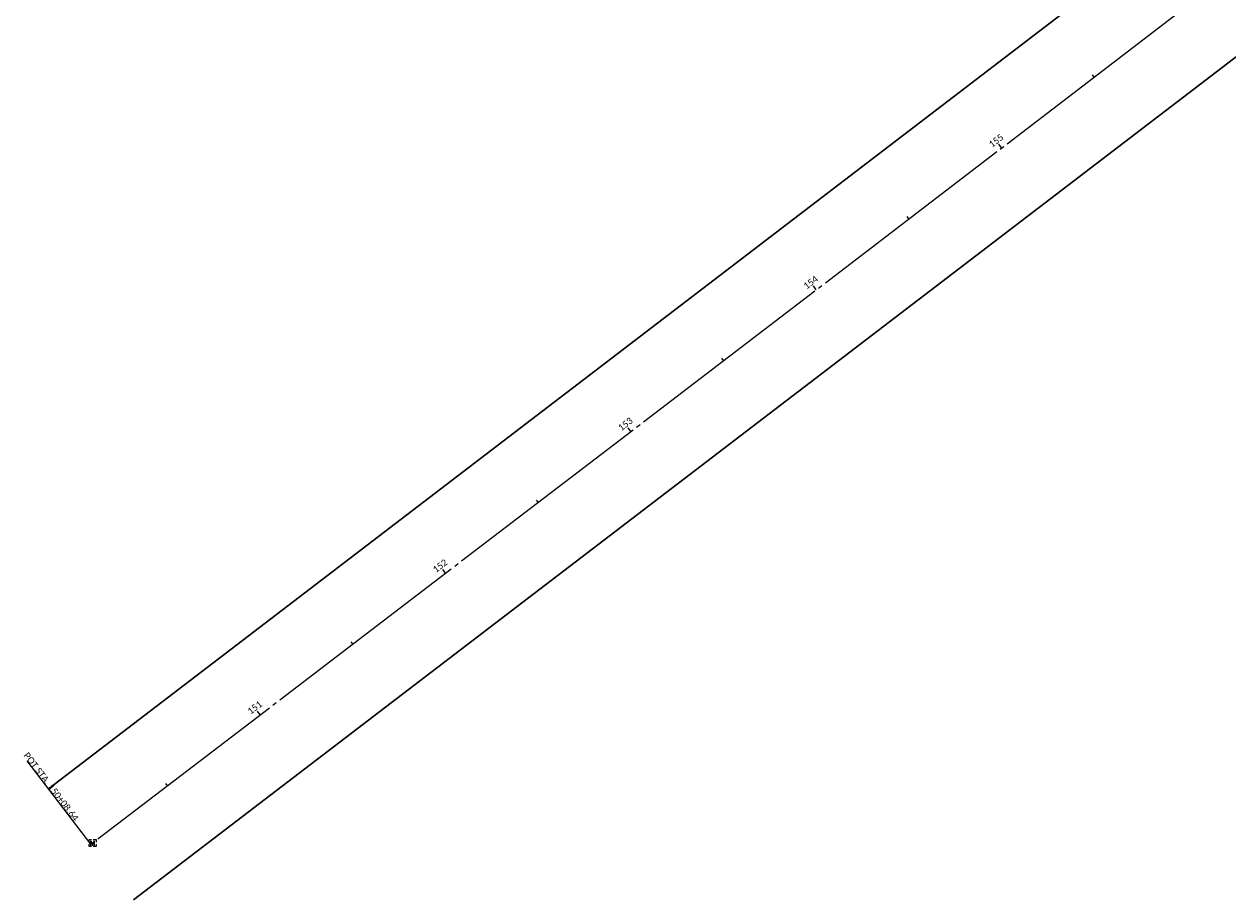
# Model space of a CAD drawing. Header units: inches. Extents: x 2260749 to 2263054, y 729378 to 732258.
# Tile 1 of 13: x 2260749 to 2261265, y 729545 to 729920. Entities that reach past the tile are written whole.
import ezdxf

# ---------------------------------------------------------------- set-up
doc = ezdxf.new("R2010")
doc.units = ezdxf.units.IN
doc.header["$LTSCALE"] = 20
doc.header["$MEASUREMENT"] = 0
doc.linetypes.add('cl', pattern=[4.99999, 0.09375, -0.09375, 4.624991, -0.09375, 0.09375])
doc.linetypes.add('rowex', pattern=[0])
for name, color, linetype, lineweight in [('RW_X_CL', 6, 'cl', 0), ('RW_X_CL_100_Cardinal_Points', 6, 'Continuous', 0), ('RW_X_CL_100_Stations', 6, 'Continuous', 0), ('RW_X_Fee_RW', 6, 'rowex', 30), ('SV_X_Mon_Cells_Found', 7, 'Continuous', 0), ('SV_X_Mon_Cells_Found(Construction)', 7, 'Continuous', 0)]:
    doc.layers.add(name, color=color, linetype=linetype, lineweight=lineweight)
doc.styles.add('~X_Label - CenterBottom', font='calibril.ttf', dxfattribs={"height": 0.14})
doc.styles.add('~X_Label - CenterDescender', font='calibril.ttf', dxfattribs={"height": 0.14})

# ---------------------------------------------------------------- blocks, each defined once
blk = doc.blocks.new('DrawLeaderAnnotation')
at = {"layer": 'RW_X_CL_100_Cardinal_Points'}
blk.add_line((0, 0), (-27.33, 35.75), dxfattribs=at)
blk.add_arc((0, 0), 0.6, 0, 0, dxfattribs=at)
blk = doc.blocks.new('DrawTextAnnotation1')
at = {"layer": 'RW_X_CL_100_Cardinal_Points', "insert": (-18.22, 23.83), "char_height": 2.8, "attachment_point": 8, "rotation": 307.403, "line_spacing_factor": 0.615, "style": '~X_Label - CenterDescender'}
blk.add_mtext('{\\C256;POT STA. 150+08.64}', dxfattribs=at)
blk = doc.blocks.new('DrawTextAnnotation3')
at = {"layer": 'RW_X_CL_100_Stations', "insert": (-1.52, 1.99), "char_height": 2.8, "attachment_point": 8, "rotation": 37.403, "line_spacing_factor": 0.615, "style": '~X_Label - CenterBottom'}
blk.add_mtext('{\\C256;151}', dxfattribs=at)
blk = doc.blocks.new('DrawTextAnnotation4')
at = {"layer": 'RW_X_CL_100_Stations', "insert": (-1.52, 1.99), "char_height": 2.8, "attachment_point": 8, "rotation": 37.403, "line_spacing_factor": 0.615, "style": '~X_Label - CenterBottom'}
blk.add_mtext('{\\C256;152}', dxfattribs=at)
blk = doc.blocks.new('DrawTextAnnotation5')
at = {"layer": 'RW_X_CL_100_Stations', "insert": (-1.52, 1.99), "char_height": 2.8, "attachment_point": 8, "rotation": 37.403, "line_spacing_factor": 0.615, "style": '~X_Label - CenterBottom'}
blk.add_mtext('{\\C256;153}', dxfattribs=at)
blk = doc.blocks.new('DrawTextAnnotation6')
at = {"layer": 'RW_X_CL_100_Stations', "insert": (-1.52, 1.99), "char_height": 2.8, "attachment_point": 8, "rotation": 37.403, "line_spacing_factor": 0.615, "style": '~X_Label - CenterBottom'}
blk.add_mtext('{\\C256;154}', dxfattribs=at)
blk = doc.blocks.new('DrawTextAnnotation7')
at = {"layer": 'RW_X_CL_100_Stations', "insert": (-1.52, 1.99), "char_height": 2.8, "attachment_point": 8, "rotation": 37.403, "line_spacing_factor": 0.615, "style": '~X_Label - CenterBottom'}
blk.add_mtext('{\\C256;155}', dxfattribs=at)
blk = doc.blocks.new('DrawLineAnnotationDirectionLength')
at = {"layer": 'RW_X_CL_100_Stations'}
blk.add_line((0, 0), (-1.21, 1.59), dxfattribs=at)
blk = doc.blocks.new('DrawLineAnnotationDirectionLength1')
at = {"layer": 'RW_X_CL_100_Stations'}
blk.add_line((0, 0), (-1.21, 1.59), dxfattribs=at)
blk = doc.blocks.new('DrawLineAnnotationDirectionLength2')
at = {"layer": 'RW_X_CL_100_Stations'}
blk.add_line((0, 0), (-1.21, 1.59), dxfattribs=at)
blk = doc.blocks.new('DrawLineAnnotationDirectionLength3')
at = {"layer": 'RW_X_CL_100_Stations'}
blk.add_line((0, 0), (-1.21, 1.59), dxfattribs=at)
blk = doc.blocks.new('DrawLineAnnotationDirectionLength4')
at = {"layer": 'RW_X_CL_100_Stations'}
blk.add_line((0, 0), (-1.21, 1.59), dxfattribs=at)
blk = doc.blocks.new('DrawLineAnnotationDirectionLength28')
at = {"layer": 'RW_X_CL_100_Stations'}
blk.add_line((0, 0), (-0.73, 0.95), dxfattribs=at)
blk = doc.blocks.new('DrawLineAnnotationDirectionLength29')
at = {"layer": 'RW_X_CL_100_Stations'}
blk.add_line((0, 0), (-0.73, 0.95), dxfattribs=at)
blk = doc.blocks.new('DrawLineAnnotationDirectionLength30')
at = {"layer": 'RW_X_CL_100_Stations'}
blk.add_line((0, 0), (-0.73, 0.95), dxfattribs=at)
blk = doc.blocks.new('DrawLineAnnotationDirectionLength31')
at = {"layer": 'RW_X_CL_100_Stations'}
blk.add_line((0, 0), (-0.73, 0.95), dxfattribs=at)
blk = doc.blocks.new('DrawLineAnnotationDirectionLength32')
at = {"layer": 'RW_X_CL_100_Stations'}
blk.add_line((0, 0), (-0.73, 0.95), dxfattribs=at)
blk = doc.blocks.new('DrawLineAnnotationDirectionLength33')
at = {"layer": 'RW_X_CL_100_Stations'}
blk.add_line((0, 0), (-0.73, 0.95), dxfattribs=at)
blk = doc.blocks.new('MONBX')
at = {"layer": 'SV_X_Mon_Cells_Found', "color": 7, "linetype": 'Continuous', "lineweight": 0, "flags": 128}
for points in [[(-1.5, 0.38), (-1.5, 1.5), (-0.38, 1.5)], [(-0.74, -1), (-0.74, 1), (0, -1), (0.74, 1), (0.74, -1)], [(0.35, 1.5), (1.5, 1.5), (1.5, 0.38)], [(-0.38, -1.5), (-1.5, -1.5), (-1.5, -0.38)], [(1.5, -0.38), (1.5, -1.5), (0.35, -1.5)]]:
    blk.add_lwpolyline(points, dxfattribs=at)
at = {"layer": 'SV_X_Mon_Cells_Found(Construction)', "color": 7, "linetype": 'Continuous', "lineweight": 30}
blk.add_point((0, 0), dxfattribs=at)

msp = doc.modelspace()

# ---------------------------------------------------------------- linework, layer by layer
at = {"layer": 'RW_X_CL'}
msp.add_line((2260777.87, 729568.87), (2263051.84, 731307.64), dxfattribs=at)
at = {"layer": 'RW_X_Fee_RW', "flags": 128}
for points in [[(2260759.65, 729592.7), (2262076.41, 730599.55), (2262076.41, 730599.55, 0.094887), (2262356.05, 730912.79), (2262351.76, 730915.36, 0.021813), (2262397.88, 731000.6), (2262393.38, 731002.78, 0.043647), (2262462.21, 731182.85), (2262452.6, 731185.59, 0.076482), (2262494.23, 731516.42), (2262504.23, 731516.69, 0.043647), (2262482.16, 731708.2), (2262457.67, 731703.19, 0.036589), (2262414.74, 731855.29), (2262403.71, 731885.65), (2262431.91, 731895.89), (2262300.36, 732258.21)], [(2260759.65, 729592.7), (2262076.41, 730599.55), (2262076.41, 730599.55, 0.022353), (2262152.87, 730663.62, 0.022353)], [(2260796.1, 729545.04), (2262087.96, 730532.84, -0.414214), (2262108.98, 730530.04), (2262168.58, 730452.1)]]:
    msp.add_lwpolyline(points, format="xyb", dxfattribs=at)

# ---------------------------------------------------------------- block references
at = {"color": 7, "linetype": 'Continuous', "lineweight": 0}
for name, p in [('DrawLineAnnotationDirectionLength33', (2261207.92, 729897.7)), ('DrawTextAnnotation7', (2261168.2, 729867.33)), ('DrawLineAnnotationDirectionLength4', (2261168.2, 729867.33)), ('DrawLineAnnotationDirectionLength32', (2261128.48, 729836.96)), ('DrawTextAnnotation6', (2261088.76, 729806.59)), ('DrawLineAnnotationDirectionLength3', (2261088.76, 729806.59)), ('DrawLineAnnotationDirectionLength31', (2261049.04, 729776.22)), ('DrawTextAnnotation5', (2261009.32, 729745.84)), ('DrawLineAnnotationDirectionLength2', (2261009.32, 729745.84)), ('DrawLineAnnotationDirectionLength30', (2260969.61, 729715.47)), ('DrawTextAnnotation4', (2260929.89, 729685.1)), ('DrawLineAnnotationDirectionLength1', (2260929.89, 729685.1)), ('DrawLineAnnotationDirectionLength29', (2260890.17, 729654.73)), ('DrawTextAnnotation3', (2260850.45, 729624.36)), ('DrawLineAnnotationDirectionLength', (2260850.45, 729624.36)), ('DrawTextAnnotation1', (2260777.87, 729568.87)), ('DrawLineAnnotationDirectionLength28', (2260810.73, 729593.99))]:
    msp.add_blockref(name, p, dxfattribs=at)
for name, p in [('DrawLeaderAnnotation', (2260777.87, 729568.87)), ('MONBX', (2260778.52, 729569.37))]:
    msp.add_blockref(name, p)

doc.saveas('drawing.dxf')
